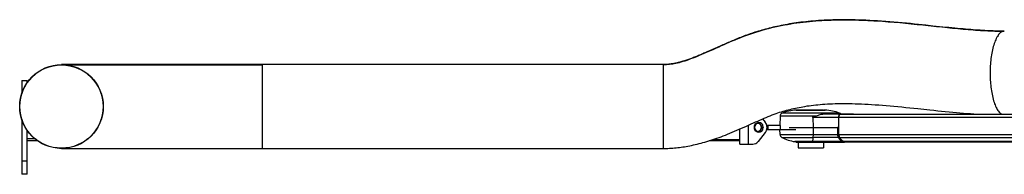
# Model space of a CAD drawing. Extents: x 0 to 594, y 0 to 420.
# Tile 6 of 11: x 219 to 367, y 120 to 143. Entities that reach past the tile are written whole.
import ezdxf

# ---------------------------------------------------------------- set-up
doc = ezdxf.new("R2010")
doc.units = 0
doc.header["$LTSCALE"] = 32.67
for name, color, linetype in [('100-5404-L_LDXF_CONTINUOUS', 7, 'CONTINUOUS'), ('100-5404-R_LDXF_CONTINUOUS', 7, 'CONTINUOUS'), ('100-6300-01_DXF_CONTINUOUS', 7, 'CONTINUOUS'), ('100-6300-02_DXF_CONTINUOUS', 7, 'CONTINUOUS'), ('100-6300-03_DXF_CONTINUOUS', 7, 'CONTINUOUS'), ('100-6303-02_DXF_CONTINUOUS', 7, 'CONTINUOUS'), ('100-6305-1_1DXF_CONTINUOUS', 7, 'CONTINUOUS'), ('100-6305-2_2DXF_CONTINUOUS', 7, 'CONTINUOUS'), ('102683_1_DXF_CONTINUOUS_LI', 7, 'CONTINUOUS'), ('135113_27_DXF_CONTINUOUS_L', 7, 'CONTINUOUS')]:
    doc.layers.add(name, color=color, linetype=linetype)

msp = doc.modelspace()

# ---------------------------------------------------------------- linework, layer by layer
at = {"layer": '100-5404-L_LDXF_CONTINUOUS', "color": 7, "linetype": 'CONTINUOUS'}
for p, q in [((333.01, 128.16), (332.98, 126.8)), ((335.4, 129.07), (335.4, 129.06)), ((339.46, 129.07), (335.4, 129.07)), ((335.4, 129.06), (335.41, 129.06)), ((336.83, 129.06), (336.85, 129.06)), ((336.85, 129.07), (336.85, 129.06)), ((339.07, 129.07), (339.07, 129.06)), ((339.07, 129.06), (339.1, 129.06)), ((341.98, 128.47), (339.41, 128.47)), ((339.84, 129.07), (339.54, 129.07)), ((339.84, 129.07), (339.84, 129.06)), ((343.97, 128.47), (342.11, 128.47)), ((337.93, 127.98), (337.94, 126.5)), ((341.8, 126.5), (341.81, 127.98)), ((334.36, 126.5), (341.81, 126.5))]:
    msp.add_line(p, q, dxfattribs=at)
at = {"layer": '100-5404-L_LDXF_CONTINUOUS', "color": 9, "linetype": 'CONTINUOUS'}
for p, q in [((338.35, 128.16), (333.01, 128.16)), ((341.92, 128.61), (333.32, 128.61)), ((341.81, 127.98), (337.93, 127.98))]:
    msp.add_line(p, q, dxfattribs=at)
at = {"layer": '100-5404-L_LDXF_CONTINUOUS', "color": 7, "linetype": 'CONTINUOUS'}
for centre, radius, start, end in [((333.51, 128.15), 0.5, 112.5586, 178.332), ((335.62, 123.08), 5.99, 92.0793, 112.5586), ((335.64, 121.61), 7.45, 91.8614, 92.3003), ((335.51, 126.83), 2.23, 92.8292, 94.2978), ((339.62, 123.08), 5.99, 67.4414, 88.7717), ((341.73, 128.15), 0.5, 39.8008, 67.4414), ((341.98, 128.41), 0.0591, 81.718, 89.9918), ((341.98, 128.41), 0.0622, 73.9512, 81.6737), ((343.97, 128.41), 0.0606, 76.2812, 87.1444), ((343.97, 128.41), 0.0586, 87.2215, 92.9084), ((330.7, 127.97), 7.23, 0.112, 0.6235)]:
    msp.add_arc(centre, radius, start, end, dxfattribs=at)
for points, knots in [([(335.41, 129.06), (335.64, 129.07), (336.12, 129.06), (336.59, 129.07), (336.83, 129.06)], [0, 0, 0, 0, 0.499998, 1, 1, 1, 1]), ([(336.85, 129.06), (337.22, 129.07), (337.96, 129.06), (338.7, 129.07), (339.07, 129.06)], [0, 0, 0, 0, 0.5, 1, 1, 1, 1]), ([(337.93, 128.05), (338.01, 128.05), (338.15, 128.09), (338.28, 128.14), (338.35, 128.16)], [0, 0, 0, 0, 0.500544, 1, 1, 1, 1]), ([(338.35, 128.16), (338.53, 128.22), (338.78, 128.36), (339.14, 128.46), (339.32, 128.47), (339.41, 128.47)], [0, 0, 0, 0, 0.512748, 0.755492, 1, 1, 1, 1]), ([(339.1, 129.06), (339.21, 129.07), (339.43, 129.07), (339.64, 129.07), (339.75, 129.07)], [0, 0, 0, 0, 0.50006, 1, 1, 1, 1]), ([(341.81, 127.98), (341.81, 128.09), (341.83, 128.25), (341.89, 128.41), (341.94, 128.46), (341.97, 128.47)], [0, 0, 0, 0, 0.631114, 0.854979, 1, 1, 1, 1])]:
    msp.add_open_spline(points, degree=3, knots=knots, dxfattribs=at)
for points in [[(341.97, 128.47), (341.97, 128.47), (341.98, 128.47), (341.98, 128.47)], [(343.95, 128.47), (343.96, 128.47), (343.96, 128.47), (343.97, 128.47)]]:
    msp.add_open_spline(points, degree=3, dxfattribs=at)
at = {"layer": '100-5404-R_LDXF_CONTINUOUS', "color": 7, "linetype": 'CONTINUOUS'}
for p, q in [((333.01, 125.43), (332.98, 126.2)), ((341.81, 126.5), (341.61, 126.5)), ((341.81, 125.43), (341.8, 126.5)), ((335.42, 124.27), (335.2, 124.37)), ((342.56, 124.37), (335.2, 124.37)), ((335.42, 124.27), (342.63, 124.27)), ((335.72, 124.27), (335.72, 123.47)), ((339.52, 124.27), (339.52, 123.47)), ((341.91, 125), (341.9, 125)), ((341.91, 125), (341.9, 125)), ((342.63, 124.27), (342.56, 124.37)), ((342.56, 124.37), (342.56, 124.37)), ((342.56, 124.37), (342.56, 124.37)), ((335.72, 123.47), (339.52, 123.47))]:
    msp.add_line(p, q, dxfattribs=at)
at = {"layer": '100-5404-R_LDXF_CONTINUOUS', "color": 9, "linetype": 'CONTINUOUS'}
for p, q in [((333.01, 125.43), (341.81, 125.43)), ((337.99, 125.43), (337.99, 126.5)), ((341.61, 126.5), (341.62, 125.43)), ((333.28, 125), (334.58, 125)), ((334.58, 125), (337.97, 125)), ((337.8, 124.27), (337.81, 124.37)), ((341.9, 125), (337.97, 125)), ((342.37, 124.37), (342.45, 124.27))]:
    msp.add_line(p, q, dxfattribs=at)
at = {"layer": '100-5404-R_LDXF_CONTINUOUS', "color": 7, "linetype": 'CONTINUOUS'}
for centre, radius, start, end in [((333.51, 125.45), 0.5, 182.15, 243.3929), ((336.42, 131.26), 7, 243.3929, 259.9695), ((344.45, 126.74), 3.09, 214.4398, 216.2968)]:
    msp.add_arc(centre, radius, start, end, dxfattribs=at)
at = {"layer": '100-5404-R_LDXF_CONTINUOUS', "color": 9, "linetype": 'CONTINUOUS'}
for points, knots in [([(337.97, 125), (337.98, 125.06), (337.99, 125.21), (337.99, 125.35), (337.99, 125.43)], [0, 0, 0, 0, 0.412772, 1, 1, 1, 1]), ([(341.62, 125.43), (341.62, 125.35), (341.63, 125.23), (341.67, 125.09), (341.7, 125.03), (341.72, 125)], [0, 0, 0, 0, 0.572024, 0.810507, 1, 1, 1, 1]), ([(337.97, 125), (337.95, 124.87), (337.92, 124.7), (337.86, 124.49), (337.83, 124.4), (337.81, 124.37)], [0, 0, 0, 0, 0.602085, 0.8267, 1, 1, 1, 1]), ([(341.72, 125), (341.81, 124.87), (342, 124.62), (342.25, 124.43), (342.37, 124.37)], [0, 0, 0, 0, 0.546058, 1, 1, 1, 1])]:
    msp.add_open_spline(points, degree=3, knots=knots, dxfattribs=at)
at = {"layer": '100-5404-R_LDXF_CONTINUOUS', "color": 7, "linetype": 'CONTINUOUS'}
for points, knots in [([(341.9, 125), (341.89, 125.03), (341.86, 125.09), (341.82, 125.23), (341.81, 125.35), (341.81, 125.43)], [0, 0, 0, 0, 0.189494, 0.427976, 1, 1, 1, 1]), ([(342.56, 124.37), (342.5, 124.4), (342.27, 124.54), (342.09, 124.75), (341.97, 124.92)], [0, 0, 0, 0, 0.22104, 1, 1, 1, 1])]:
    msp.add_open_spline(points, degree=3, knots=knots, dxfattribs=at)
at = {"layer": '100-6300-01_DXF_CONTINUOUS', "color": 7, "linetype": 'CONTINUOUS'}
for p, q in [((219.62, 133.5), (219.62, 131.61)), ((219.62, 133.5), (220.42, 133.5)), ((220.42, 133.19), (220.42, 133.5)), ((219.62, 127.61), (219.62, 119.5)), ((220.42, 119.5), (220.42, 126.03)), ((220.42, 119.5), (219.62, 119.5))]:
    msp.add_line(p, q, dxfattribs=at)
at = {"layer": '100-6300-01_DXF_CONTINUOUS', "color": 9, "linetype": 'CONTINUOUS'}
msp.add_line((219.62, 121.5), (220.42, 121.5), dxfattribs=at)
at = {"layer": '100-6300-02_DXF_CONTINUOUS', "color": 9, "linetype": 'CONTINUOUS'}
msp.add_line((220.42, 124.85), (221.49, 124.85), dxfattribs=at)
at = {"layer": '100-6300-02_DXF_CONTINUOUS', "color": 7, "linetype": 'CONTINUOUS'}
msp.add_line((221.94, 124.5), (220.42, 124.5), dxfattribs=at)
at = {"layer": '100-6300-03_DXF_CONTINUOUS', "color": 9, "linetype": 'CONTINUOUS'}
msp.add_line((328.22, 126.81), (328.22, 124), dxfattribs=at)
at = {"layer": '100-6300-03_DXF_CONTINUOUS', "color": 7, "linetype": 'CONTINUOUS'}
for p, q in [((330.41, 127.77), (330.8, 127.28)), ((330.42, 126.61), (330.42, 126.87)), ((330.8, 125.72), (329.72, 124.38)), ((330.42, 126.13), (330.42, 126.39)), ((330.54, 126.52), (330.43, 126.59)), ((330.43, 126.41), (330.54, 126.48)), ((327.02, 124), (327.02, 124.5)), ((327.02, 124), (328.94, 124))]:
    msp.add_line(p, q, dxfattribs=at)
for centre, radius, start, end in [((329.82, 126.5), 0.705, 31.9055, 328.0945), ((329.82, 126.5), 0.61, 102.3431, 257.7129), ((330.41, 126.87), 0.01, 0, 31.9055), ((329.82, 126.5), 1.25, 321.3243, 38.6757), ((329.82, 126.5), 0.61, 10.1068, 10.3889), ((330.44, 126.61), 0.02, 190.1068, 236.3099), ((330.44, 126.39), 0.02, 123.6901, 169.8932), ((329.82, 126.5), 0.61, 349.6111, 349.8932), ((330.41, 126.13), 0.01, 328.0945, 360), ((330.53, 126.5), 0.02, 303.6901, 56.3099), ((328.94, 125), 1, 270, 321.3243)]:
    msp.add_arc(centre, radius, start, end, dxfattribs=at)
at = {"layer": '100-6303-02_DXF_CONTINUOUS', "color": 7, "linetype": 'CONTINUOUS'}
for q in [(327.02, 126.27), (322.43, 124.5)]:
    msp.add_line((327.02, 124.5), q, dxfattribs=at)
at = {"layer": '100-6303-02_DXF_CONTINUOUS', "color": 9, "linetype": 'CONTINUOUS'}
msp.add_line((323.04, 124.7), (327.02, 124.7), dxfattribs=at)
at = {"layer": '100-6305-1_1DXF_CONTINUOUS', "color": 7, "linetype": 'CONTINUOUS'}
for p, q in [((333.09, 126.8), (331.03, 126.8)), ((331.22, 126.2), (331.22, 126.8)), ((331.03, 126.2), (335.36, 126.2))]:
    msp.add_line(p, q, dxfattribs=at)
at = {"layer": '100-6305-1_1DXF_CONTINUOUS', "color": 9, "linetype": 'CONTINUOUS'}
msp.add_line((333.09, 126.2), (333.09, 126.8), dxfattribs=at)
at = {"layer": '100-6305-2_2DXF_CONTINUOUS', "color": 7, "linetype": 'CONTINUOUS'}
for radius, start, end in [(0.6, 246.2044, 113.9364), (0.65, 262.4784, 97.6313)]:
    msp.add_arc((329.62, 126.5), radius, start, end, dxfattribs=at)
at = {"layer": '102683_1_DXF_CONTINUOUS_LI', "color": 7, "linetype": 'CONTINUOUS'}
for p, q in [((341.98, 128.47), (467.43, 128.47)), ((341.81, 125.45), (341.81, 127.97)), ((342.56, 124.37), (342.63, 124.27)), ((468.01, 124.37), (342.56, 124.37)), ((468.08, 124.27), (342.63, 124.27))]:
    msp.add_line(p, q, dxfattribs=at)
at = {"layer": '102683_1_DXF_CONTINUOUS_LI', "color": 9, "linetype": 'CONTINUOUS'}
for p, q in [((467.26, 127.97), (341.81, 127.97)), ((341.81, 125.45), (467.26, 125.45)), ((341.91, 125), (467.36, 125))]:
    msp.add_line(p, q, dxfattribs=at)
at = {"layer": '102683_1_DXF_CONTINUOUS_LI', "color": 7, "linetype": 'CONTINUOUS'}
msp.add_arc((341.99, 128.4), 0.0645, 102.4128, 108.2752, dxfattribs=at)
for points, knots in [([(341.97, 128.46), (341.94, 128.46), (341.89, 128.4), (341.83, 128.23), (341.81, 128.08), (341.81, 127.97)], [0, 0, 0, 0, 0.1478, 0.373975, 1, 1, 1, 1]), ([(341.81, 125.45), (341.81, 125.36), (341.82, 125.23), (341.86, 125.08), (341.89, 125.02), (341.91, 125)], [0, 0, 0, 0, 0.572088, 0.811146, 1, 1, 1, 1]), ([(341.91, 125), (342, 124.86), (342.19, 124.62), (342.44, 124.43), (342.56, 124.37)], [0, 0, 0, 0, 0.545747, 1, 1, 1, 1])]:
    msp.add_open_spline(points, degree=3, knots=knots, dxfattribs=at)
msp.add_open_spline([(341.98, 128.47), (341.98, 128.47), (341.98, 128.47), (341.97, 128.47)], degree=3, dxfattribs=at)
at = {"layer": '135113_27_DXF_CONTINUOUS_L', "color": 7, "linetype": 'CONTINUOUS'}
for p, q in [((324.06, 138.64), (322.45, 137.92)), ((315.54, 135.86), (225.54, 135.86)), ((353.62, 129.3), (355.41, 129.11)), ((225.55, 123.36), (315.54, 123.36))]:
    msp.add_line(p, q, dxfattribs=at)
at = {"layer": '135113_27_DXF_CONTINUOUS_L', "color": 9, "linetype": 'CONTINUOUS'}
for p, q in [((225.85, 135.85), (255.54, 135.85)), ((227.4, 135.85), (231.9, 135.85)), ((255.54, 135.86), (255.54, 123.36)), ((315.54, 135.86), (315.54, 123.36)), ((225.23, 123.39), (225.54, 123.39)), ((225.54, 123.39), (225.85, 123.39))]:
    msp.add_line(p, q, dxfattribs=at)
at = {"layer": '135113_27_DXF_CONTINUOUS_L', "color": 7, "linetype": 'CONTINUOUS'}
for points in [[(354.81, 141.74), (354.26, 141.8), (353.7, 141.86), (353.12, 141.92), (352.52, 141.98), (351.91, 142.04), (351.29, 142.1), (350.67, 142.15), (350.05, 142.21), (349.42, 142.26), (348.81, 142.3), (348.2, 142.35), (347.6, 142.39), (347, 142.42), (346.43, 142.45), (345.86, 142.48), (345.31, 142.5), (344.77, 142.52), (344.24, 142.54), (343.73, 142.55), (343.23, 142.55), (342.74, 142.56), (342.27, 142.56), (341.8, 142.55), (341.34, 142.54), (340.9, 142.53), (340.46, 142.52), (340.03, 142.5), (339.6, 142.48), (339.19, 142.46), (338.78, 142.43), (338.38, 142.4), (337.99, 142.37), (337.61, 142.34), (337.23, 142.3), (336.86, 142.26), (336.49, 142.22), (336.13, 142.18), (335.78, 142.13), (335.44, 142.09), (335.09, 142.04), (334.76, 141.98), (334.43, 141.93), (334.1, 141.87), (333.78, 141.82), (333.47, 141.76), (333.16, 141.7), (332.85, 141.63), (332.55, 141.57), (332.25, 141.5), (331.96, 141.44), (331.67, 141.37), (331.39, 141.3), (331.11, 141.23), (330.83, 141.15), (330.56, 141.08), (330.29, 141), (330.03, 140.93), (329.77, 140.85), (329.51, 140.77), (329.26, 140.69), (329.01, 140.61), (328.76, 140.52), (328.52, 140.44), (328.28, 140.36), (328.04, 140.27), (327.81, 140.19), (327.58, 140.1), (327.35, 140.01), (327.13, 139.93), (326.9, 139.84), (326.69, 139.76), (326.47, 139.67), (326.26, 139.58), (326.05, 139.49), (325.84, 139.41), (325.63, 139.32), (325.43, 139.23), (325.23, 139.15), (325.03, 139.06), (324.83, 138.98), (324.64, 138.89), (324.44, 138.81), (324.06, 138.64)], [(356.86, 141.53), (355.86, 141.63), (354.81, 141.74)], [(366.55, 140.86), (366.3, 140.86), (366.03, 140.87), (365.75, 140.87), (365.46, 140.88), (365.17, 140.88), (364.88, 140.89), (364.57, 140.9), (364.26, 140.92), (363.95, 140.93), (363.63, 140.95), (363.3, 140.97), (362.96, 140.99), (362.61, 141.01), (362.26, 141.03), (361.9, 141.06), (361.53, 141.09), (361.16, 141.12), (360.77, 141.15), (360.38, 141.19), (359.97, 141.22), (359.56, 141.26), (359.14, 141.3), (358.7, 141.34), (358.26, 141.39), (357.8, 141.43), (357.34, 141.48), (356.86, 141.53)], [(322.45, 137.92), (322.11, 137.77), (321.95, 137.7), (321.78, 137.63), (321.62, 137.56), (321.45, 137.49), (321.29, 137.42), (321.13, 137.35), (320.97, 137.28), (320.82, 137.22), (320.66, 137.15), (320.51, 137.09), (320.35, 137.03), (320.2, 136.97), (320.05, 136.91), (319.9, 136.85), (319.75, 136.8), (319.6, 136.74), (319.46, 136.69), (319.31, 136.64), (319.17, 136.59), (319.02, 136.54), (318.88, 136.49), (318.74, 136.44), (318.6, 136.4), (318.46, 136.36), (318.32, 136.31), (318.18, 136.27), (318.04, 136.24), (317.91, 136.2), (317.77, 136.17), (317.64, 136.13), (317.51, 136.1), (317.38, 136.07), (317.25, 136.05), (317.12, 136.02), (316.99, 136), (316.87, 135.98), (316.75, 135.96), (316.63, 135.94), (316.51, 135.92), (316.39, 135.91), (316.27, 135.9), (316.16, 135.89), (316.05, 135.88), (315.94, 135.87), (315.84, 135.87), (315.73, 135.86), (315.63, 135.86), (315.54, 135.86)], [(328.68, 127.01), (329.02, 127.16), (329.35, 127.31), (329.68, 127.45), (330, 127.59), (330.32, 127.73), (330.63, 127.86), (330.94, 127.99), (331.25, 128.12), (331.54, 128.23), (331.84, 128.35), (332.13, 128.46), (332.41, 128.56), (332.68, 128.66), (332.95, 128.75), (333.22, 128.83), (333.48, 128.91), (333.73, 128.98), (333.99, 129.06), (334.24, 129.12), (334.5, 129.19), (334.76, 129.25), (335.03, 129.31), (335.3, 129.37), (335.57, 129.43), (335.86, 129.49), (336.15, 129.54), (336.44, 129.59), (336.74, 129.64), (337.05, 129.69), (337.36, 129.73), (337.68, 129.78), (338.01, 129.81), (338.34, 129.85), (338.67, 129.88), (339.01, 129.91), (339.36, 129.94), (339.72, 129.97), (340.09, 129.99), (340.46, 130.01), (340.84, 130.03), (341.24, 130.04), (341.64, 130.05), (342.04, 130.05), (342.46, 130.06), (342.89, 130.06), (343.33, 130.05), (343.78, 130.04), (344.24, 130.03), (344.71, 130.02), (345.19, 130), (345.69, 129.98), (346.19, 129.95), (346.71, 129.92), (347.24, 129.88), (347.78, 129.85), (348.33, 129.8), (348.89, 129.76), (349.46, 129.71), (350.04, 129.66), (350.62, 129.6), (351.22, 129.55), (351.81, 129.49), (352.41, 129.43), (353.02, 129.36), (353.62, 129.3)], [(355.41, 129.11), (356, 129.05), (356.59, 128.99), (357.16, 128.93), (357.73, 128.88), (358.29, 128.82), (358.84, 128.77), (359.39, 128.72), (359.92, 128.68), (360.45, 128.63), (360.97, 128.59), (361.48, 128.56), (361.98, 128.52), (362.48, 128.49), (362.94, 128.47)], [(315.54, 123.36), (315.76, 123.36), (316, 123.37), (316.25, 123.37), (316.49, 123.38), (316.73, 123.4), (316.97, 123.41), (317.22, 123.43), (317.46, 123.46), (317.71, 123.48), (317.96, 123.51), (318.21, 123.54), (318.46, 123.58), (318.72, 123.61), (318.98, 123.66), (319.24, 123.7), (319.51, 123.75), (319.78, 123.81), (320.06, 123.87), (320.34, 123.93), (320.62, 123.99), (320.9, 124.07), (321.19, 124.14), (321.48, 124.22), (321.78, 124.3), (322.07, 124.39), (322.37, 124.48), (322.67, 124.58), (322.97, 124.67), (323.27, 124.78), (323.57, 124.88), (323.88, 125), (324.19, 125.11), (324.51, 125.23), (324.83, 125.36), (325.16, 125.49), (325.49, 125.62), (325.84, 125.77), (326.19, 125.91), (326.54, 126.07), (326.9, 126.22), (327.26, 126.38), (327.62, 126.54), (327.98, 126.7), (328.68, 127.01)]]:
    msp.add_lwpolyline(points, dxfattribs=at)
for radius in [6.25, 6.22]:
    msp.add_circle((225.54, 129.61), radius, dxfattribs=at)
at = {"layer": '135113_27_DXF_CONTINUOUS_L', "color": 9, "linetype": 'CONTINUOUS'}
for points, knots in [([(315.54, 135.85), (316.17, 135.85), (317.18, 135.99), (318.55, 136.36), (319.73, 136.76), (321.01, 137.27), (322.92, 138.1), (325.54, 139.29), (328.96, 140.66), (332.68, 141.66), (336.46, 142.27), (340.19, 142.55), (343.86, 142.57), (348.58, 142.37), (353.16, 141.92), (357.59, 141.45), (360.72, 141.14), (363.69, 140.92), (365.62, 140.86), (366.55, 140.86)], [0, 0, 0, 0, 0.03629, 0.057699, 0.081682, 0.108203, 0.137111, 0.201431, 0.273731, 0.348762, 0.421998, 0.493716, 0.564036, 0.632929, 0.765593, 0.828677, 0.889028, 0.946235, 1, 1, 1, 1]), ([(366.55, 140.86), (366.49, 140.86), (366.36, 140.84), (366.17, 140.77), (365.98, 140.64), (365.71, 140.38), (365.4, 139.91), (365.08, 139.18), (364.81, 138.29), (364.61, 137.29), (364.48, 136.23), (364.4, 134.81), (364.44, 133.38), (364.61, 131.97), (364.8, 130.97), (365.07, 130.07), (365.38, 129.34), (365.74, 128.8), (366.03, 128.54), (366.17, 128.47)], [0, 0, 0, 0, 0.013566, 0.02832, 0.044955, 0.064033, 0.110792, 0.169628, 0.239016, 0.315731, 0.395749, 0.475091, 0.630903, 0.710965, 0.787875, 0.857596, 0.916859, 0.964062, 1, 1, 1, 1])]:
    msp.add_open_spline(points, degree=3, knots=knots, dxfattribs=at)

doc.saveas('drawing.dxf')
